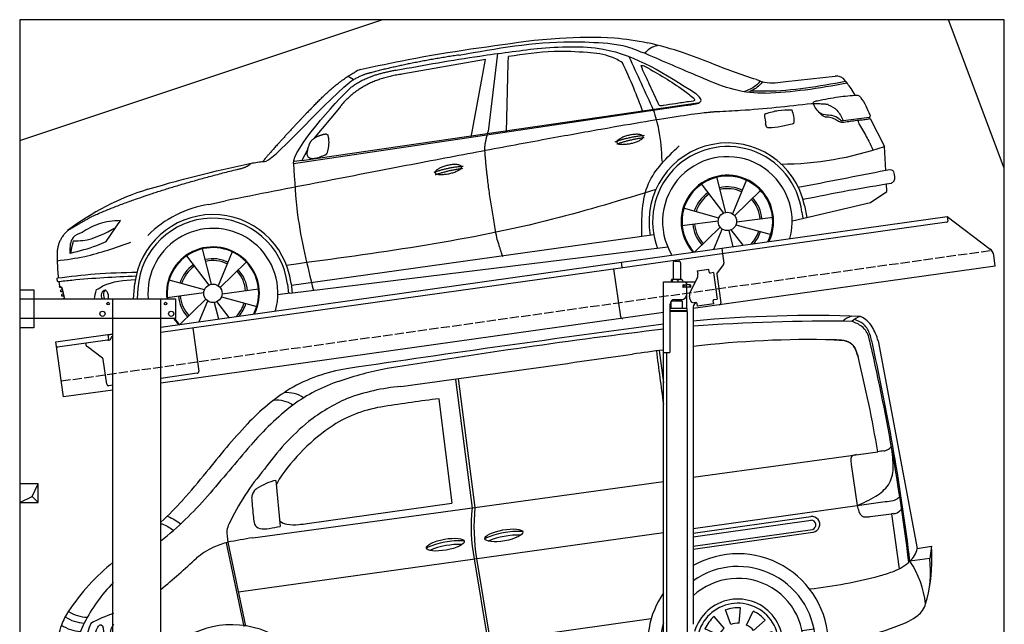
# Model space of a CAD drawing. Extents: x 199 to 6000, y -625 to 5400.
# Tile 3 of 3: x 199 to 5500, y 2144 to 5400. Entities that reach past the tile are written whole.
import ezdxf

# ---------------------------------------------------------------- set-up
doc = ezdxf.new("R2010")
doc.units = 0
doc.header["$LTSCALE"] = 10
doc.header["$MEASUREMENT"] = 0
doc.linetypes.add('GEN3', pattern=[6.25, 5, -1.25])
doc.layers.get('0').update_dxf_attribs({"linetype": 'CONTINUOUS'})
for name, color, linetype in [('3', 6, 'GEN3'), ('BREAKTHROUGH', 1, 'CONTINUOUS'), ('CAR', 1, 'CONTINUOUS'), ('SICHTBARE_KANTEN_DIN_', 7, 'CONTINUOUS')]:
    doc.layers.add(name, color=color, linetype=linetype)
doc.layers.add('AM_0', color=7, linetype='CONTINUOUS', lineweight=30)

# ---------------------------------------------------------------- blocks, each defined once
blk = doc.blocks.new('car_150_')
at = {"layer": 'CAR'}
for p, q in [((6993.7, 5277.2), (7129.2, 5288.8)), ((6796.4, 5203.8), (6750.1, 4783)), ((6731.9, 5170.4), (6283.3, 5089.2)), ((6657.9, 4752.4), (6731.9, 5170.4)), ((6848, 4782.8), (6853.7, 5152.6)), ((6853.7, 5152.6), (6855.4, 5188)), ((8349.8, 5065.2), (8614.8, 5095.9)), ((5993.7, 5075.5), (6021.3, 5060)), ((5703.5, 4603.8), (7806, 4931.3)), ((5748.6, 4619.9), (7887.1, 4949.3)), ((5948.1, 4905.6), (5809.7, 4736.5)), ((8659.8, 4857.1), (8801.1, 4877.5)), ((8805, 4869.2), (8883.2, 4720.4)), ((8891.2, 4589.9), (8883.2, 4720.4)), ((5780.5, 4681.2), (5748.6, 4619.9)), ((5748.6, 4619.9), (5707.7, 4614.5)), ((7897.5, 4510.1), (8019.3, 4353.9)), ((8033.2, 4358.3), (7982.9, 4548.5)), ((8143.1, 4534), (8068.7, 4350.5)), ((8898.1, 4478.2), (8895.6, 4518.3)), ((8079.5, 4340.6), (8219, 4479.2)), ((8810.7, 4417.6), (8898.1, 4478.2)), ((5249.2, 4379.1), (5338.8, 4399.4)), ((8391.6, 4316.2), (8810.7, 4417.6)), ((7994.7, 4327.2), (7804.9, 4378.7)), ((8442.3, 4361.7), (8446.4, 4329.7)), ((8455.6, 4397.8), (8469.1, 4334.6)), ((7795.4, 4285.5), (7991.5, 4312.9)), ((8286.5, 4333.3), (8090.4, 4305.9)), ((4697.5, 4174.8), (4774.2, 4288.5)), ((8002.4, 4278.2), (7867.9, 4144.6)), ((7969.2, 4159.6), (8013.2, 4268.3)), ((8048.7, 4260.5), (8071.6, 4173.8)), ((8127.2, 4182.1), (8062.7, 4264.8)), ((8087.2, 4291.6), (8277, 4240.1)), ((7646, 4233.7), (5761.2, 3956.2)), ((5267.2, 3949.5), (5216.9, 4139.6)), ((5689.3, 3904.2), (7721.3, 4169.7)), ((5131.5, 4101.3), (5253.2, 3945.1)), ((5377, 4125.1), (5302.6, 3941.6)), ((5313.4, 3931.7), (5452.9, 4070.3)), ((5734.4, 4063.7), (5670.2, 4054.4)), ((4463, 3925.5), (4449.3, 3931.7)), ((4478.1, 3864), (4463, 3925.5)), ((4848.5, 3866.9), (4853.3, 3950.1)), ((4871, 3924.2), (4867.7, 3867.1)), ((5228.7, 3918.3), (5038.9, 3969.8)), ((5520.5, 3924.4), (5324.3, 3897.1)), ((5676.1, 3953), (5682.6, 3903)), ((5695.3, 3956.7), (5702.3, 3904.6)), ((5761.2, 3956.2), (5696.7, 3946.7)), ((5029.4, 3876.7), (5225.5, 3904)), ((5236.4, 3869.4), (5098.3, 3732.1)), ((5321.2, 3882.8), (5511, 3831.3)), ((5689.3, 3904.2), (5624.9, 3894.7)), ((5693.6, 3903), (5693.4, 3904.4)), ((5201.8, 3747.5), (5247.2, 3859.5)), ((5282.7, 3851.6), (5306.1, 3763)), ((5362.6, 3771.4), (5296.6, 3856))]:
    blk.add_line(p, q, dxfattribs=at)
for centre in [(8041, 4309.4), (5274.9, 3900.5)]:
    blk.add_circle(centre, 49.6, dxfattribs=at)
for centre, radius, start, end in [((6122, 4949.8), 174.5, 111.2882, 121.9546), ((8042.2, 4309.4), 422.7, 12.065, 190.707), ((8307.4, 6330.9), 1710.3, 270.6601, 289.6726), ((8042.2, 4309.4), 403.4, 7.4461, 201.5292), ((8041, 4309.4), 348.9, 345.0424, 211.6777), ((8041, 4309.4), 249, 334.6275, 221.995), ((8041, 4309.4), 244.1, 333.8517, 222.7626), ((5356.2, 3104.6), 1422.1, 107.8766, 127.519), ((8041, 4309.4), 186.2, 124.7762, 163.2667), ((8041, 4309.4), 176.5, 124.6018, 163.1816), ((8041, 4309.4), 186.2, 64.7762, 103.2667), ((8041, 4309.4), 176.5, 64.6018, 103.1816), ((8041, 4309.4), 176.5, 4.6018, 43.1816), ((8041, 4309.4), 186.2, 4.7762, 43.2667), ((5347.7, 3787.7), 599.5, 99.4563, 135.2463), ((5274.9, 3900.5), 424.2, 7.6054, 174.1435), ((5274.9, 3900.5), 404.6, 7.4461, 176.652), ((8041, 4309.4), 186.2, 184.7762, 223.2667), ((8041, 4309.4), 176.5, 184.6018, 223.1816), ((5274.9, 3900.5), 350, 344.7595, 185.4081), ((8041, 4309.4), 176.5, 316.6896, 343.1816), ((8041, 4309.4), 186.2, 320.3371, 343.2667), ((5274.9, 3900.5), 250, 334.2204, 187.3999), ((5274.9, 3900.5), 246.4, 333.6424, 187.5031), ((5274.9, 3900.5), 186.2, 64.7762, 103.2667), ((5274.9, 3900.5), 186.2, 124.7762, 163.2667), ((5274.9, 3900.5), 176.5, 124.6018, 163.1816), ((5274.9, 3900.5), 176.5, 64.6018, 103.1816), ((5274.9, 3900.5), 186.2, 4.7762, 43.2667), ((5274.9, 3900.5), 176.5, 4.6018, 43.1816), ((5274.9, 3900.5), 186.2, 184.7762, 223.2667), ((5274.9, 3900.5), 176.5, 184.6018, 223.1816), ((5274.9, 3900.5), 176.5, 315.6124, 343.1816), ((5274.9, 3900.5), 186.2, 319.3932, 343.2667), ((5274.9, 3900.5), 250, 213.2019, 222.6786), ((5274.9, 3900.5), 246.4, 213.7482, 223.2566), ((5274.9, 3900.5), 350, 217.4387, 217.626)]:
    blk.add_arc(centre, radius, start, end, dxfattribs=at)
for centre, major_axis, ratio, start_param, end_param in [((4699.7, 3882.5), (4.4, -29.4), 0.870747, 3.078863, 5.190641), ((4699.8, 3882.5), (-4.4, 29.6), 0.439627, 4.05108, 8.39242), ((4699.7, 3882.6), (4.4, -29.5), 0.784824, 3.019947, 3.143719)]:
    blk.add_ellipse(centre, major_axis=major_axis, ratio=ratio, start_param=start_param, end_param=end_param, dxfattribs=at)
for points in [[(7129.2, 5288.8), (7425.2, 5293.1), (7603.8, 5268.4)], [(6058.7, 5112.4), (6315.6, 5167.8), (6993.6, 5277.2)], [(6590.3, 5194.3), (7191.5, 5270.3), (7389.2, 5264.7)], [(7010.2, 5233), (7365.4, 5231.9), (7863.2, 4999)], [(7389.2, 5264.7), (7483, 5249), (7578.6, 5215.1)], [(7590.1, 5210.4), (7618.6, 5239.2), (7657.5, 5254.4)], [(6252.1, 5110.1), (6701.9, 5189.7), (7011, 5233.1)], [(7280.4, 5213.4), (7100.8, 5216.9), (6855.4, 5188)], [(7469.5, 5159.8), (7410.3, 5189.8), (7280.4, 5213.4)], [(8238.8, 5002.4), (8200.2, 5001.6), (7866.3, 5094.6), (7578.6, 5215.1)], [(7582.2, 4896.4), (7531.4, 5023.6), (7469.5, 5159.8)], [(7639.4, 4905.3), (7505.7, 5192.1)], [(7575.1, 5131.1), (7571.2, 5144.8), (7592.5, 5140)], [(7592.5, 5140), (7799.5, 5014.1), (7855.1, 4971.8)], [(8659.2, 5083.2), (8642.4, 5093.4), (8614.8, 5095.9)], [(8213.4, 5067), (8186.6, 5040.1), (8125.8, 5007.6)], [(8224.6, 5063.8), (8208.7, 5044.9), (8182.8, 5023.9), (8149.7, 5006.6)], [(8163.6, 5014.3), (8243.5, 5013.7), (8670.3, 5069.3)], [(8191, 5074.7), (8235.7, 5060.8), (8349.8, 5065.2)], [(8240.9, 5001), (8453.9, 5021.9), (8677.8, 5060.7)], [(8723.8, 4994.4), (8701.4, 5030.2), (8659.2, 5083.2)], [(7806, 4931.3), (7894.4, 4962.2), (7863.2, 4999)], [(8521.1, 4963.5), (8634.4, 4984.8), (8734.9, 4995.3)], [(8734.9, 4995.3), (8736.6, 4995.1), (8751.6, 4983.9), (8803.6, 4888.9)], [(7690.7, 4930.9), (7670.7, 4931.6), (7668, 4935.3)], [(7827.4, 4952.7), (7757.4, 4941.2), (7690.7, 4930.9)], [(7855.1, 4971.8), (7859.5, 4964.9), (7827.4, 4952.7)], [(8489.1, 4946.9), (8107.9, 4906.7), (7979.4, 4899)], [(8499.4, 4953.2), (8500.3, 4955.9), (8504.4, 4958.4)], [(8514.3, 4920.1), (8499.6, 4950.3), (8499.4, 4953.2)], [(8504.4, 4958.4), (8514.7, 4962.1), (8521.1, 4963.5)], [(8578.5, 4942.4), (8626.1, 4912.6), (8659.8, 4857.1)], [(7687.8, 4631.1), (7668.8, 4800.4), (7639.4, 4905.3)], [(8245.8, 4892.2), (8238.1, 4888.3), (8237.1, 4876.1)], [(8237.1, 4876.1), (8242.7, 4837)], [(8244.9, 4892.1), (8310.4, 4909.4), (8382.6, 4912.4)], [(8382.6, 4912.4), (8393, 4879.1), (8393.3, 4838.9)], [(8581.1, 4874.9), (8560.8, 4876.6), (8529.9, 4900.7)], [(8803.6, 4888.9), (8805.2, 4882.6), (8801.1, 4877.5)], [(8805, 4869.2), (8801.1, 4877.5)], [(8260.3, 4814.7), (8250.8, 4817.5), (8242.7, 4837)], [(8393.3, 4838.9), (8327.1, 4822.4), (8259.4, 4814.5)], [(8629.7, 4855.7), (8609.4, 4867.3), (8581.1, 4874.9)], [(8664.2, 4847.7), (8651.9, 4847.2), (8629.7, 4855.7)], [(8759.3, 4861.5), (8741.4, 4855.9), (8747.8, 4835.1)], [(8747.8, 4835.1), (8790.3, 4763.6), (8820.8, 4701.6)], [(8757.3, 4861.2), (8786.1, 4865.5), (8805, 4869.2)], [(7581.1, 4224.1), (7615.2, 4510.4), (7777.7, 4714.5)], [(5483, 4604.3), (5518.2, 4610.1), (5547.5, 4613)], [(5703.5, 4603.8), (5727.7, 4327.2), (5815.9, 3920.7)], [(8891.2, 4589.9), (8420.6, 4494.5)], [(8935.7, 4582.7), (8931.6, 4588.3), (8891.2, 4589.9)], [(8922.6, 4523), (8936.6, 4535.2), (8935.7, 4582.7)], [(8446.2, 4431.7), (8693.5, 4482.1), (8922.6, 4523)], [(7654.8, 4478.5), (7099.9, 4313.4), (5734.4, 4063.7)], [(4521.8, 4177.7), (4571.6, 4179.9), (4749.3, 4251.6)], [(4774.2, 4288.5), (4659.3, 4269.8), (4567.9, 4222.9)], [(4567.9, 4222.9), (4519.6, 4194.8), (4502.9, 4113.4)], [(4435.2, 4069.4), (4583.3, 4094.2), (4831, 4173.4)], [(4506.8, 4110.9), (4647.6, 4153.7), (4697.5, 4174.8)], [(4502.9, 4113.4), (4503.1, 4110.8), (4506.8, 4110.9)], [(4439.9, 3955.5), (4435.9, 3967.1), (4437.7, 3977.1)], [(4437.7, 3977.1), (4639.7, 4000.1), (4865.6, 4011.8)], [(4860.2, 3989.6), (4515.7, 3964.4), (4439.9, 3955.5)], [(4452, 3925), (4450.8, 3925.8), (4449.5, 3930), (4449.3, 3931.7)], [(4455.1, 3908.2), (4458.1, 3913), (4464.2, 3915.7), (4462.2, 3923.2), (4452, 3925)], [(4648.5, 3915.5), (4682.8, 3935.6), (4856.8, 3972.2)], [(4457.8, 3901.6), (4456.6, 3902.4), (4455.3, 3906.6), (4455.1, 3908.2)], [(4461, 3884.9), (4463.9, 3889.5), (4470, 3892.3), (4467.9, 3899.7), (4457.8, 3901.6)], [(4463.7, 3878.2), (4462.5, 3879), (4461.2, 3883.2), (4461, 3884.9)]]:
    blk.add_spline(points, degree=3, dxfattribs=at)
for points, degree, knots in [([(8191, 5074.7), (8107.9, 5098.3), (7930.3, 5167), (7746.4, 5237.4), (7603.8, 5268.4)], 3, [5.571538, 5.571538, 5.571538, 5.571538, 32.165526, 64.936902, 64.936902, 64.936902, 64.936902]), ([(7668, 4935.3), (7650.2, 4969.8), (7620.8, 5036.6), (7588.5, 5099.8), (7575.1, 5131.1)], 3, [2.591518, 2.591518, 2.591518, 2.591518, 14.396583, 24.038621, 24.038621, 24.038621, 24.038621]), ([(8645.2, 4860.1), (8634.4, 4868.9), (8603, 4892.4), (8542.9, 4879.7), (8521, 4910.7), (8514.3, 4920.1)], 3, [0.658544, 0.658544, 0.658544, 0.658544, 4.748765, 12.290755, 15.589596, 15.589596, 15.589596, 15.589596]), ([(8645.2, 4860.1), (8647, 4858.9), (8651.5, 4856.3), (8656.7, 4856.7), (8659.8, 4857.1)], 3, [0.11133, 0.11133, 0.11133, 0.11133, 0.733961, 1.64284, 1.64284, 1.64284, 1.64284]), ([(8752.5, 4860.5), (8727.9, 4857.2), (8698.8, 4853.2), (8669.8, 4848.6), (8664.2, 4847.7)], 3, [0, 0, 0, 0, 7.10149, 8.807008, 8.807008, 8.807008, 8.807008]), ([(7442.5, 4729.7), (7440.4, 4737.7), (7458.8, 4757), (7537.7, 4789), (7634.5, 4769.9), (7553.7, 4725.9), (7469.8, 4714.2), (7444.6, 4721.7), (7442.5, 4729.7)], 5, [0, 0, 0, 0, 0, 0, 0.300106, 0.500106, 0.700106, 1, 1, 1, 1, 1, 1]), ([(6465.7, 4559.3), (6463.6, 4567.3), (6482, 4586.6), (6560.8, 4618.6), (6657.6, 4599.5), (6576.9, 4555.6), (6492.9, 4543.8), (6467.7, 4551.3), (6465.7, 4559.3)], 5, [0, 0, 0, 0, 0, 0, 0.300106, 0.500106, 0.700106, 1, 1, 1, 1, 1, 1]), ([(4434.3, 4093), (4435.5, 4060.6), (4436.9, 4022.1), (4441.6, 3983.8), (4442.4, 3977.7)], 3, [0, 0, 0, 0, 97.108013, 115.616313, 115.616313, 115.616313, 115.616313]), ([(4467.9, 3864), (4468.3, 3864.8), (4470.3, 3867.4), (4478.3, 3867.4), (4474, 3879.3), (4467.4, 3878.6), (4463.7, 3878.2)], 3, [2.682731, 2.682731, 2.682731, 2.682731, 5.656821, 12.3267, 20.012637, 30.346325, 30.346325, 30.346325, 30.346325])]:
    blk.add_open_spline(points, degree=degree, knots=knots, dxfattribs=at)
for points, degree in [([(6590.3, 5194.3), (6342.2, 5155.3), (6121.6, 5097.1)], 2), ([(5803.2, 4907.4), (5922.7, 5036.5), (6029.7, 5097.9)], 2), ([(6284.4, 5088.8), (6061.8, 5056.7), (5948.1, 4905.6)], 2), ([(6123.2, 5096.2), (6065.8, 5086.5), (6002.6, 5043)], 2), ([(6013, 5017.6), (6096.2, 5083.6), (6251.3, 5110.3)], 2), ([(5547.5, 4613), (5577.3, 4598.4), (5843.2, 4907.6), (6002.6, 5043)], 3), ([(5703.8, 4603.3), (5695, 4674.1), (5922.8, 4934.4), (6013, 5017.6)], 3), ([(8578.5, 4942.4), (8576.8, 4945.2), (8489.1, 4946.9)], 2), ([(7979.4, 4899), (7725, 4888.3), (5338.8, 4399.4)], 2), ([(5803.2, 4907.4), (5732.5, 4835), (5644.3, 4736.7), (5532.9, 4612.6), (5539.4, 4612.3)], 4), ([(6732.8, 4687.3), (6731.1, 4718.4), (6750.1, 4783)], 2), ([(5785.9, 4700), (5794.1, 4735.6), (5837.6, 4753)], 2), ([(5837.6, 4753), (5865, 4763.1), (5877.9, 4763.9)], 2), ([(5877.9, 4763.9), (5884.9, 4758.8), (5887.3, 4759.1)], 2), ([(5883.9, 4659.5), (5901.1, 4713.7), (5887.3, 4759.1)], 2), ([(7432.9, 4733.6), (7502, 4760.2), (7591.2, 4770)], 2), ([(7441.9, 4722), (7513, 4747.3), (7590.2, 4757.9)], 2), ([(5871.8, 4649.8), (5747.2, 4591.7), (5785.9, 4700)], 2), ([(6803, 4201), (6743.7, 4508.9), (6732.8, 4687.3)], 2), ([(5871.8, 4649.8), (5877.4, 4652.5), (5883.9, 4659.5)], 2), ([(4622.5, 4310.5), (4903.3, 4440.5), (5399.6, 4569.1)], 2), ([(4919.6, 4458.1), (5131.9, 4523.6), (5319.2, 4569), (5483, 4604.3)], 3), ([(5399.6, 4569.1), (5453.7, 4579.5), (5474.4, 4601.9)], 2), ([(6460.2, 4561.7), (6532.3, 4589.4), (6615.8, 4595.9)], 2), ([(6467.2, 4548.7), (6538.3, 4574), (6615.5, 4584.7)], 2), ([(4622.5, 4310.5), (4492.9, 4233.7)], 1), ([(4492.9, 4233.7), (4430.6, 4178.8), (4434.3, 4093)], 2), ([(6803, 4201), (6822.6, 4138.3), (6831.4, 4112.8)], 2), ([(4521.8, 4177.7), (4507.9, 4132), (4508.6, 4113.8)], 2), ([(4508.6, 4113.8), (4511.9, 4114.1), (4510.2, 4111.7)], 2), ([(4445.5, 3956.2), (4446.7, 3948), (4448, 3939.9), (4449.3, 3931.7)], 3), ([(4637.5, 3865.3), (4639.1, 3881.6), (4643.8, 3898.6), (4648.5, 3915.5)], 3)]:
    blk.add_open_spline(points, degree=degree, dxfattribs=at)
blk = doc.blocks.new('Van210_OG')
at = {"layer": 'CAR'}
for p, q in [((42284.5, 5794.3), (42494.5, 4676.3)), ((41105.3, 5742.6), (41128.4, 5569.5)), ((40008.3, 5587.4), (40098.9, 4893.4)), ((40022.9, 5591.3), (40113.5, 4897.3)), ((39920.2, 5483.5), (39989.6, 4921.7)), ((41288.4, 5060.3), (42281.9, 5198.1)), ((42139.7, 5129.2), (42171, 4908.2)), ((39042.7, 5042.4), (39065.7, 4795.8)), ((40113.5, 4897.3), (41128.4, 5038.1)), ((42171, 4908.2), (42322, 4929.2)), ((38917.5, 4734.3), (40113.5, 4897.3)), ((39210.5, 4810.6), (39989.6, 4921.7)), ((41288.4, 4785.1), (42171, 4908.2)), ((41288.4, 4759.5), (41921.1, 4848.4)), ((41288.4, 4739.9), (41922.9, 4829.1)), ((42241.7, 4848.2), (42355.2, 4863.1)), ((42365.8, 4864.3), (42355.4, 4863.1)), ((42355.4, 4863.1), (42397.6, 4567.6)), ((41288.4, 4689.3), (41931.3, 4779.7)), ((38840.5, 4443.7), (41128.4, 4762.8)), ((41288.4, 4673.7), (41932.9, 4764.2)), ((38774.1, 4708.1), (38869.1, 4257.1)), ((38783.7, 4710.7), (38878.9, 4258.7)), ((42494.5, 4676.3), (42570.9, 4689.3)), ((42570.9, 4689.3), (42562, 4622)), ((40110.3, 4620.6), (40183.7, 4176)), ((40122.1, 4622.8), (40195.5, 4177.6)), ((42562, 4622), (42455.4, 4607.7)), ((41536.7, 4274.2), (41542.5, 4357.2)), ((39216.5, 4040.4), (41062, 4299)), ((41455.3, 4246.9), (41400.7, 4309.7)), ((41490.5, 4267.7), (41462.1, 4345.9)), ((41576.3, 4264), (41611.5, 4339.4)), ((41427.2, 4209.7), (41351.8, 4244.8)), ((41613.6, 4235.9), (41676.4, 4290.4)), ((41875.2, 4235.7), (41937.8, 4244.5)), ((41634.4, 4200.6), (41712.5, 4229.1)), ((41111.5, 4143.2), (41128.4, 4145.6)), ((41416.9, 4170.1), (41334, 4175.9)), ((41640.9, 4154.4), (41723.8, 4148.6)), ((39279.5, 3886.1), (41043.7, 4134)), ((41423.4, 4123.9), (41345.3, 4095.4)), ((41444.2, 4088.6), (41381.4, 4034)), ((41630.6, 4114.8), (41706, 4079.6)), ((39222.3, 3786.6), (41126.7, 4054.3)), ((41481.5, 4060.5), (41458.3, 4010.9)), ((41521.1, 4050.3), (41518.9, 4019.4)), ((41567.3, 4056.8), (41577.9, 4027.7)), ((41602.5, 4077.5), (41638.5, 4036.2)), ((38813, 3892.2), (38818.8, 3975.2)), ((38731.5, 3864.9), (38676.9, 3927.7)), ((38766.7, 3885.7), (38738.3, 3963.9)), ((38852.6, 3881.9), (38887.7, 3957.3)), ((37883.3, 3904.3), (37899.6, 3850.4)), ((38889.8, 3853.8), (38952.6, 3908.4)), ((39148.5, 3867.3), (39210.4, 3876)), ((38703.4, 3827.6), (38628, 3862.8)), ((38910.6, 3818.6), (38988.8, 3847.1)), ((38693.2, 3788), (38610.2, 3793.8)), ((38917.1, 3772.4), (39000.1, 3766.6)), ((38423.7, 3739.5), (38454.2, 3743.8)), ((38699.7, 3741.8), (38621.5, 3713.4)), ((38906.8, 3732.8), (38982.2, 3697.6)), ((38720.4, 3706.6), (38657.6, 3652)), ((38757.7, 3678.5), (38734.2, 3628)), ((38797.3, 3668.3), (38795.1, 3636.6)), ((38843.5, 3674.7), (38854.4, 3644.9)), ((38878.8, 3695.5), (38915.3, 3653.5))]:
    blk.add_line(p, q, dxfattribs=at)
for centre in [(41528.9, 4162.2), (38805.1, 3780.2)]:
    blk.add_circle(centre, 49.9, dxfattribs=at)
for centre, radius, start, end in [((54895.3, -98307.8), 105097.5, 97.52689, 98.466131), ((41924, -772.4), 6703.6, 87.72813, 95.44056), ((42006.3, -3472.9), 9373.6, 89.16533, 94.39229), ((42171.1, 5817.9), 113.4, 105.4869, 132.8758), ((42220.2, 5816.4), 113.7, 105.5227, 132.84), ((42055.8, 5663.3), 252, 55.8913, 69.7914), ((42069.2, 5697.9), 230.5, 54.6286, 67.2938), ((42124.7, 5790.3), 150.4, 32.4651, 64.3656), ((42134.7, 5801.9), 108.1, 19.7524, 51.0364), ((45662.5, -31179.6), 37313.9, 96.97939, 99.28709), ((42122.9, 5782.5), 116.1, 15.8283, 50.3201), ((41841.4, 5694.6), 420.4, 10.5281, 20.0004), ((41957.4, 5699.3), 340.6, 16.1943, 30.2797), ((41918.4, 508.8), 5292.9, 88.6039, 96.8361), ((42042.8, 5410.5), 389.7, 81.7249, 89.3292), ((42083.4, 5692.2), 105.1, 63.9725, 81.5422), ((42100.3, 5730.2), 63.5, 27.4601, 62.8127), ((31215.2, 3239.4), 11316.2, 6.91926, 13.15398), ((41991.2, -1308.7), 7106.7, 96.97354, 98.32498), ((73749.2, 9946.3), 32928.7, 187.33791, 187.84104), ((41930.7, 5643.8), 253.9, 15.0828, 27.1264), ((30262.4, 3103.9), 12285.4, 7.03105, 12.54044), ((1028, 288131.4), 285217.8, 277.795603, 278.048607), ((35604.2, 4080.8), 6770.6, 9.4987, 13.92232), ((39561.4, 4770.5), 885, 99.0442, 120.0996), ((39970.3, 3869.5), 1806.1, 100.5036, 109.0474), ((39656.7, 4739.4), 881.6, 108.0347, 126.3669), ((39724.7, 4568.5), 1142.3, 122.104, 137.0807), ((39103.6, 5362.1), 153.8, 55.0958, 96.4772), ((39818.9, 4417.8), 1136.5, 95.2544, 110.2682), ((39047.6, 5317.7), 157.4, 56.7316, 95.8432), ((39857.3, 4523.1), 1053.5, 114.2129, 127.3852), ((41309.3, -5311.5), 10884, 97.33241, 98.89768), ((40118.9, 4188.4), 1600, 127.9963, 139.2626), ((39724.3, 4749.8), 698.7, 98.1144, 122.4174), ((40091.8, 4317.2), 1360.9, 129.9668, 144.685), ((41774.4, 2666.3), 3938.6, 137.0939, 142.0721), ((39932.1, 4467), 1049.1, 123.722, 146.2062), ((112437.2, -57317.3), 96536.1, 139.613796, 139.826749), ((42447.7, 4040.4), 1169.5, 96.5425, 98.15), ((42306.2, 5266), 64.2, 277.3619, 294.8005), ((42296.9, 5275.6), 77, 298.1297, 319.854), ((41705.6, 5118), 659, 359.1653, 9.4271), ((42157.4, 5157.6), 20.8, 128.8111, 181.4048), ((42272.9, 5158), 136.3, 180.3702, 192.1925), ((42174.9, 5126.1), 56.7, 96.5697, 122.5765), ((39987.5, 4240.6), 1325.7, 139.3712, 154.6641), ((42200.5, 5106.9), 164.1, 328.0573, 0.5089), ((35852.4, 7337.5), 3604.1, 318.2569, 321.3726), ((39114.2, 4734.7), 317.2, 103.0313, 123.3806), ((39577.4, 4761.5), 592.4, 150.793, 154.0404), ((38969.9, 4948.4), 58.1, 141.483, 164.9741), ((38991.3, 4931.2), 85.6, 127.0961, 141.4563), ((42158.2, 5151.9), 224.3, 300.2464, 324.0208), ((37201.8, 6242.3), 1953.6, 308.7156, 318.9026), ((37327.3, 6026.2), 1630.5, 312.2531, 318.1174), ((38978.9, 4947.2), 67.2, 165.9859, 183.4562), ((72086.6, 7871.4), 33303.7, 185.04416, 185.21713), ((41942.6, 5491.6), 626.5, 291.3815, 301.6324), ((42241.4, 5590.1), 665.8, 276.9475, 280.6226), ((42351.3, 4998.6), 64.2, 281.6697, 310.1682), ((42343.3, 5014.4), 81.5, 307.2611, 314.5293), ((40972.2, 4794.7), 879.3, 173.4308, 191.423), ((41166.1, 4792.6), 1057.7, 174.3164, 189.2584), ((42431.9, 4967.1), 267.4, 192.7379, 199.8278), ((42241.1, 4898), 64.5, 199.5125, 218.8921), ((42349, 4941.2), 80.9, 297.3521, 319.5635), ((39063.1, 4849.4), 142.4, 182.5791, 197.1036), ((39116.7, 4891.7), 85.4, 230.98, 259.9904), ((41928.1, 4806.4), 42.3, 278.2272, 98.7697), ((41923.4, 4803.6), 25.6, 289.2044, 91.7062), ((42213.2, 4876), 29.1, 219.6564, 255.3808), ((42218.3, 4898.1), 51.7, 256.1662, 270.8539), ((42213.4, 5061.3), 215, 271.495, 277.5386), ((42359, 4935.1), 71.2, 275.4721, 292.4864), ((39096.5, 4766), 317.6, 178.5348, 190.0198), ((38894.1, 4757.5), 116.3, 154.2974, 171.7738), ((38962.3, 4822.8), 38.4, 203.2874, 260.0838), ((38981.6, 4929.9), 147.3, 259.8669, 279.8071), ((38884.9, 5597.8), 822.1, 278.5217, 282.7064), ((39140.2, 5025.7), 221.4, 259.995, 276.7337), ((39069.2, 5903.4), 1101.8, 275.0487, 277.3704), ((39971.2, -1644.2), 6464.9, 99.38059, 100.58421), ((40034.8, 4272.9), 445.8, 87.4963, 114.1135), ((40348.9, 4324.7), 443.9, 87.4384, 114.1713), ((40346.2, 4333.1), 415.8, 88.0948, 112.8117), ((38881.9, 4309.9), 412.6, 115.1235, 130.3732), ((38928.2, 4181.7), 548.4, 105.2723, 113.7475), ((40031.7, 4282.9), 416, 88.1007, 112.8057), ((42360.5, 4707.2), 137.5, 313.661, 347.0181), ((41715.7, 4617.2), 858.2, 347.854, 4.8153), ((34902.9, 8650.8), 5476.3, 310.0086, 312.6659), ((41529.5, 4161.9), 486.5, 0.2941, 119.7142), ((41988.3, 4551.7), 578, 342.5163, 6.9853), ((38897.5, 3697.7), 1163.6, 128.884, 146.5727), ((41529.5, 4162.7), 417.1, 358.9802, 125.3082), ((42276.4, 4804.4), 265.9, 290.5049, 312.3012), ((42028.2, 4320.8), 514.6, 6.3804, 33.8815), ((41528.9, 4162.2), 353.8, 344.6817, 132.8211), ((41644.4, 6937.5), 2493.5, 276.2404, 285.1715), ((42114.5, 5194), 687.8, 285.3836, 291.768), ((38788.5, 3879.9), 872.7, 135.3718, 153.0529), ((41529.5, 4161.9), 486.5, 145.5453, 193.949), ((41528.9, 4162.2), 242.3, 332.6867, 163.8187), ((41528.9, 4162.2), 219.8, 328.4192, 171.6769), ((41528.9, 4162.2), 195.4, 86, 110), ((42425.3, 4410.2), 118.7, 307.6073, 344.2637), ((38176.3, 4162.2), 305.9, 144.7529, 160.5564), ((38017.9, 4469.9), 194.7, 235.6454, 267.8432), ((38033, 4503.7), 197.4, 237.1587, 268.3368), ((38486.2, 3443.5), 939.5, 109.81, 117.9283), ((41528.9, 4162.2), 195.4, 131, 155), ((41528.9, 4162.2), 195.4, 41, 65), ((42268.4, 4625.3), 384.9, 289.0611, 306.7485), ((38299.4, 4118), 436.8, 160.4695, 175.1527), ((38007, 4447.8), 219.1, 237.0473, 265.5764), ((38401.4, 4075), 439.2, 152.8628, 166.9315), ((38415, 4107.9), 404.3, 155.822, 182.9446), ((38804.5, 3779.2), 487, 1.9912, 141.4539), ((41529.5, 4162.7), 417.1, 164.0643, 195.0668), ((41528.9, 4162.2), 112.2, 131, 155), ((41528.9, 4162.2), 112.2, 86, 110), ((41528.9, 4162.2), 112.2, 41, 65), ((41889.7, 5543.1), 1377.3, 282.8896, 291.4843), ((37987.7, 4381.5), 207.6, 236.1718, 266.1019), ((38805, 3780.3), 417.3, 0.8648, 156.0093), ((41528.9, 4162.2), 112.2, 356, 20), ((41528.9, 4162.2), 195.4, 356, 20), ((41728.2, 6081.5), 1938.5, 276.4677, 283.9932), ((38554.6, 4110), 691.9, 176.275, 189.7005), ((37973.7, 4309.6), 189.5, 234.7282, 268.1002), ((38542.8, 4080.1), 577, 170.5984, 178.9988), ((38073.1, 4599.7), 461.1, 262.411, 281.9101), ((40568.2, -5803.7), 10185.7, 101.60552, 102.15412), ((40619.6, 4263.5), 444.7, 191.3541, 212.902), ((40670.8, 4286.4), 487.6, 192.8889, 212.5743), ((41528.9, 4162.2), 195.4, 176, 200), ((41528.9, 4162.2), 112.2, 176, 200), ((37972.8, 4266.7), 176.6, 231.6029, 267.7557), ((38032.4, 4792.8), 705.7, 264.5908, 281.1102), ((38805.1, 3780.2), 353.8, 344.5466, 168.5515), ((41528.9, 4162.2), 242.3, 196.2936, 223.3133), ((41528.9, 4162.2), 219.8, 188.3231, 227.5808), ((41528.9, 4162.2), 112.2, 221, 245), ((41528.9, 4162.2), 112.2, 311, 335), ((41528.9, 4162.2), 195.4, 221, 233.781), ((41528.9, 4162.2), 112.2, 266, 290), ((41528.9, 4162.2), 195.4, 322.219, 335), ((37918.5, 3954), 60.5, 139.3674, 181.0159), ((37980.1, 4063.2), 128.2, 213.0349, 241.5078), ((38805.1, 3780.2), 242.3, 332.4644, 223.5356), ((38805.1, 3780.2), 219.8, 328.1597, 227.8403), ((38805.1, 3780.2), 195.4, 86, 110), ((37918.6, 3953.5), 60.5, 180.1015, 220.344), ((38011.3, 4135.9), 207.1, 243.5681, 271.7623), ((38013.8, 4719.9), 790.9, 270.2806, 280.2589), ((38805.1, 3780.2), 195.4, 131, 155), ((38805.1, 3780.2), 195.4, 41, 65), ((37952.7, 3990.2), 110.4, 223.4131, 231.0595), ((37972, 3967.7), 109.1, 215.5474, 243.8323), ((38008.3, 4059.5), 207.6, 246.0301, 271.8642), ((38805.1, 3780.2), 112.2, 86, 110), ((38805.1, 3780.2), 112.2, 41, 65), ((37995.8, 4733.4), 881.6, 271.272, 280.3827), ((38805.1, 3780.2), 112.2, 131, 155), ((38805.1, 3780.2), 112.2, 356, 20), ((38805.1, 3780.2), 195.4, 356, 20), ((38805.1, 3780.2), 195.4, 176, 200), ((38805.1, 3780.2), 112.2, 176, 200), ((38599.5, 4109.5), 752.7, 208.9271, 216.7559), ((38805.1, 3780.2), 353.8, 185.6397, 211.4534), ((38805.1, 3780.2), 112.2, 311, 335), ((38118.4, 3846.4), 223.5, 236.9194, 281.6829), ((38805.1, 3780.2), 112.2, 221, 245), ((38805.1, 3780.2), 112.2, 266, 290), ((38805.1, 3780.2), 195.4, 321.8961, 335), ((38805.1, 3780.2), 195.4, 221, 234.1039)]:
    blk.add_arc(centre, radius, start, end, dxfattribs=at)
for centre, major_axis, ratio in [((40269, 4747.3), (-101.9, -18.3), 0.28676), ((39954.4, 4697.4), (-101.9, -18.3), 0.28676), ((38091.3, 4214.3), (-10.1, -51.3), 0.404586)]:
    blk.add_ellipse(centre, major_axis=major_axis, ratio=ratio, dxfattribs=at)
blk.add_ellipse((38172.2, 4225.5), major_axis=(-10.1, -51.3), ratio=0.404586, start_param=3.78106, end_param=6.562023, dxfattribs=at)
for points in [[(42047.4, 5800.2), (42142.4, 5777.8), (42175.9, 5709.8)], [(38455.5, 4851.5), (38463.1, 4848.5), (38531, 4810.2)]]:
    blk.add_spline(points, degree=3, dxfattribs=at)
blk.add_open_spline([(39060.3, 5050.5), (39054.9, 5040.7), (39049.6, 5031), (39044.7, 5020.8)], degree=3, dxfattribs=at)
blk.add_open_spline([(38423.7, 4811.1), (38425.6, 4810.6), (38449.6, 4803.8), (38470.3, 4789.1), (38489.4, 4775.7)], degree=3, knots=[9.752341, 9.752341, 9.752341, 9.752341, 15.82288, 84.610208, 84.610208, 84.610208, 84.610208], dxfattribs=at)

msp = doc.modelspace()

# ---------------------------------------------------------------- linework, layer by layer
for p, q in [((199.5, 4750), (2149.5, 5400)), ((5499.5, 4600), (5199.5, 5400)), ((3978.5, 4169.4), (5191.6, 4339.9)), ((5190.8, 4309.5), (3979.7, 4139.3)), ((5191.6, 4339.9), (5195.1, 4315.1)), ((5191.6, 4339.9), (5423.5, 4165.1)), ((3438.7, 4094.5), (3978.4, 4170.4)), ((3979.7, 4139.3), (3446, 4064.3)), ((3978.4, 4170.4), (3982.7, 4139.7)), ((3982.7, 4139.7), (3989.8, 4089.3)), ((960, 3745.2), (3438.8, 4093.6)), ((3442.6, 4066.8), (3438.7, 4094.5)), ((3716.7, 4090.6), (3716.7, 4000.6)), ((3726.7, 4100.6), (3746.7, 4100.6)), ((3756.7, 4090.6), (3756.7, 4000.6)), ((3987.9, 4081.9), (3954.5, 4037.7)), ((5451.2, 4073.4), (5443, 4132.1)), ((3446, 4064.3), (960, 3714.9)), ((3434.6, 3800.1), (3398.4, 4057.6)), ((5451.2, 4073.4), (3824.7, 3844.8)), ((3846.7, 4047.9), (3909, 4056.6)), ((3846.7, 4047.9), (3848.9, 4032)), ((3849.5, 4027.8), (3848.9, 4032)), ((3911.3, 4040.8), (3909, 4056.6)), ((3911.3, 4040.8), (3911.4, 4039.8)), ((3917.1, 4035.6), (3918, 4035.7)), ((3933.9, 4037.9), (3918, 4035.7)), ((3933.9, 4037.9), (3953.9, 3895.3)), ((3952.6, 4030.3), (3974.3, 3876)), ((3664.7, 3987.6), (3836.1, 3987.6)), ((3664.7, 3607.6), (3664.7, 3987.6)), ((3706.8, 3998.2), (3706.8, 3987.6)), ((3727.5, 4000.6), (3709.5, 4000.6)), ((3712.5, 3998.2), (3712.5, 3987.6)), ((3754.5, 4000.6), (3727.5, 4000.6)), ((3742.5, 3998.2), (3742.5, 3987.6)), ((3764.2, 4000.6), (3754.5, 4000.6)), ((3766.6, 3998.2), (3766.6, 3987.6)), ((3788.7, 3977.6), (3788.7, 3974.6)), ((3789.7, 3972.1), (3789.7, 3987.6)), ((3808.5, 3933.5), (3846, 4007.1)), ((200, 3946.2), (275, 3946.2)), ((275, 3946.2), (275, 3741.2)), ((275, 3946.2), (275, 3741.2)), ((3773.4, 3971.6), (3769.7, 3971.6)), ((3807.7, 3959.6), (3769.8, 3959.6)), ((3770.7, 3961.8), (3770.7, 3969)), ((3773.4, 3971.6), (3785.7, 3971.6)), ((3785.7, 3959.1), (3773.4, 3959.1)), ((3773.7, 3971.6), (3773.7, 3959.6)), ((3787.7, 3971.6), (3785.7, 3971.6)), ((3787.7, 3971.6), (3788.7, 3971.6)), ((3789.4, 3971.6), (3788.7, 3971.6)), ((3788.7, 3959.6), (3788.7, 3971.6)), ((3788.7, 3956.1), (3788.7, 3917.6)), ((3807, 3971.6), (3789.4, 3971.6)), ((3808.7, 3972.1), (3789.7, 3972.1)), ((3789.7, 3844.7), (3789.7, 3959.1)), ((3808.7, 3959.1), (3789.7, 3959.1)), ((3807, 3971.6), (3807.7, 3971.6)), ((3807.7, 3959.6), (3807.7, 3971.6)), ((3809.7, 3971.1), (3809.7, 3960.1)), ((200, 3896.2), (275, 3896.2)), ((200, 3896.2), (1040, 3896.2)), ((700, 1876.2), (700, 3896.2)), ((960, -443.8), (960, 3896.2)), ((1040, 3791.2), (1040, 3896.2)), ((3766.7, 3884.6), (3706.7, 3883.9)), ((3706.7, 3844.7), (3706.7, 3883.9)), ((3718.7, 3884), (3718.7, 3891.6)), ((3725.7, 3892.6), (3763.7, 3892.6)), ((3754.7, 3884.5), (3754.7, 3892.6)), ((3766.7, 3844.6), (3766.7, 3884.6)), ((3807.8, 3893), (3805.1, 3912.8)), ((3838.4, 3877.1), (3830.4, 3875.9)), ((3844, 3872.8), (3846.1, 3857.9)), ((3935.2, 3870.5), (3846.1, 3857.9)), ((3932.8, 3887.3), (3933, 3886.3)), ((3935.2, 3870.5), (3933, 3886.3)), ((3938.1, 3893.1), (3937.1, 3893)), ((3938.1, 3893.1), (3953.9, 3895.3)), ((3664.7, 3822.4), (960, 3442.2)), ((3700.7, 3610.6), (3700.7, 3867.6)), ((3791.7, 3844.6), (3700.7, 3844.6)), ((3791.7, 3831.4), (3700.7, 3831.4)), ((3788.7, 3829.6), (3700.7, 3829.6)), ((3791.7, 3827.9), (3700.7, 3827.9)), ((3788.7, 3829.6), (3791.7, 3831.4)), ((3788.7, 3829.6), (3791.7, 3827.9)), ((3789.7, 3829.1), (3789.7, 3830.2)), ((3791.7, 3831.4), (3791.7, 3844.6)), ((3791.7, 3827.9), (3791.8, 1671.7)), ((3824.7, 3852.6), (3824.7, 2144.3)), ((1040, 3791.2), (200, 3791.2)), ((275, 3741.2), (200, 3741.2)), ((1130.7, 3738.9), (1163.3, 3507.2)), ((393.8, 3665.6), (673.5, 3704.9)), ((435.5, 3368.5), (393.8, 3665.6)), ((672.7, 3674.5), (402.9, 3636.6)), ((558, 3646.4), (556.4, 3658.2)), ((673.5, 3704.9), (700, 3708.6)), ((673.5, 3704.9), (677, 3680.2)), ((700, 3704.6), (674.1, 3701)), ((680.3, 3674.6), (685.2, 3675.3)), ((689.5, 3680.9), (689.4, 3681.9)), ((697.9, 3693.2), (700, 3693.5)), ((645.6, 3576.7), (561.9, 3639.8)), ((3664.7, 1587.6), (3664.7, 3607.6)), ((3664.7, 3607.6), (3697.7, 3607.6)), ((3681.7, 3607.6), (3681.8, 1671.6)), ((668.2, 3437.6), (649.5, 3570.1)), ((1154.8, 3495.9), (960, 3468.5)), ((700, 3405.7), (435.5, 3368.5)), ((700, 3431.9), (679.5, 3429.1))]:
    msp.add_line(p, q)
msp.add_polyline3d([(3844, 3872.8, 0), (3844, 3872.8, 0), (3844, 3872.8, 0), (3844, 3872.8, 0), (3844, 3872.8, 0), (3844, 3872.8, 0), (3844, 3872.8, 0), (3844, 3872.9, 0), (3844, 3872.9, 0), (3844, 3872.9, 0), (3844, 3872.9, 0), (3844, 3872.9, 0), (3844, 3872.9, 0), (3844, 3872.9, 0), (3844, 3872.9, 0), (3844, 3872.9, 0), (3844, 3872.9, 0), (3844, 3872.9, 0), (3844, 3872.9, 0), (3844, 3872.9, 0), (3844, 3873, 0), (3844, 3873, 0), (3844, 3873, 0), (3844, 3873, 0), (3844, 3873, 0), (3844, 3873, 0), (3844, 3873, 0), (3844, 3873, 0), (3844, 3873, 0), (3844, 3873, 0), (3844, 3873, 0), (3844, 3873, 0), (3844, 3873, 0), (3844, 3873.1, 0), (3844, 3873.1, 0), (3844, 3873.1, 0), (3844, 3873.1, 0), (3843.9, 3873.1, 0), (3843.9, 3873.1, 0), (3843.9, 3873.1, 0), (3843.9, 3873.1, 0), (3843.9, 3873.1, 0), (3843.9, 3873.1, 0), (3843.9, 3873.1, 0), (3843.9, 3873.1, 0), (3843.9, 3873.1, 0), (3843.9, 3873.2, 0), (3843.9, 3873.2, 0), (3843.9, 3873.2, 0), (3843.9, 3873.2, 0), (3843.9, 3873.2, 0), (3843.9, 3873.2, 0), (3843.9, 3873.2, 0), (3843.9, 3873.2, 0), (3843.9, 3873.2, 0), (3843.9, 3873.2, 0), (3843.9, 3873.2, 0), (3843.9, 3873.2, 0), (3843.9, 3873.2, 0), (3843.9, 3873.3, 0), (3843.9, 3873.3, 0), (3843.9, 3873.3, 0), (3843.9, 3873.3, 0), (3843.9, 3873.3, 0), (3843.9, 3873.3, 0), (3843.9, 3873.3, 0), (3843.9, 3873.3, 0), (3843.9, 3873.3, 0), (3843.9, 3873.3, 0), (3843.9, 3873.3, 0), (3843.9, 3873.3, 0), (3843.9, 3873.3, 0), (3843.9, 3873.4, 0), (3843.9, 3873.4, 0), (3843.9, 3873.4, 0), (3843.9, 3873.4, 0), (3843.9, 3873.4, 0), (3843.9, 3873.4, 0), (3843.9, 3873.4, 0), (3843.9, 3873.4, 0), (3843.9, 3873.4, 0), (3843.9, 3873.4, 0), (3843.9, 3873.4, 0), (3843.9, 3873.4, 0), (3843.9, 3873.4, 0), (3843.9, 3873.5, 0), (3843.9, 3873.5, 0), (3843.9, 3873.5, 0), (3843.9, 3873.5, 0), (3843.9, 3873.5, 0), (3843.9, 3873.5, 0), (3843.8, 3873.5, 0), (3843.8, 3873.5, 0), (3843.8, 3873.5, 0), (3843.8, 3873.5, 0), (3843.8, 3873.5, 0), (3843.8, 3873.5, 0), (3843.8, 3873.5, 0), (3843.8, 3873.6, 0), (3843.8, 3873.6, 0), (3843.8, 3873.6, 0), (3843.8, 3873.6, 0), (3843.8, 3873.6, 0), (3843.8, 3873.6, 0), (3843.8, 3873.6, 0), (3843.8, 3873.6, 0), (3843.8, 3873.6, 0), (3843.8, 3873.6, 0), (3843.8, 3873.6, 0), (3843.8, 3873.6, 0), (3843.8, 3873.6, 0), (3843.8, 3873.7, 0), (3843.8, 3873.7, 0), (3843.8, 3873.7, 0), (3843.8, 3873.7, 0), (3843.8, 3873.7, 0), (3843.8, 3873.7, 0), (3843.8, 3873.7, 0), (3843.8, 3873.7, 0), (3843.8, 3873.7, 0), (3843.8, 3873.7, 0), (3843.8, 3873.7, 0), (3843.8, 3873.7, 0), (3843.8, 3873.7, 0), (3843.8, 3873.8, 0), (3843.8, 3873.8, 0), (3843.8, 3873.8, 0), (3843.8, 3873.8, 0)])
for centre, radius in [((675, 3871.2), 7), ((985, 3871.2), 7), ((645, 3816.2), 14), ((1015, 3816.2), 14)]:
    msp.add_circle(centre, radius)
for centre, radius, start, end in [((5190.1, 4314.4), 5, 278, 8), ((5393.5, 4125.2), 50, 8, 53), ((3726.7, 4090.6), 10, 90, 180), ((3746.7, 4090.6), 10, 0, 90), ((3979.9, 4087.9), 10, 323, 8), ((3916.4, 4040.5), 5, 188, 278), ((3962.5, 4031.7), 10, 143, 188), ((3715.2, 3993.1), 9.81, 138.3564, 148.753), ((3710, 3997.9), 2.75, 100.7661, 142.4343), ((3709.6, 3998.5), 2.09, 44.8448, 91.5619), ((3705.5, 3994.1), 8.11, 30.3376, 47.0532), ((3727.4, 3953.3), 47.4, 71.4743, 108.3354), ((3754.5, 3969.3), 31.3, 67.162, 112.72), ((3761.2, 3995.2), 6.2, 28.4134, 60.7068), ((3778.7, 3977.6), 10, 0, 90), ((3814.8, 4023), 35, 333, 8), ((3770.7, 3971.6), 1, 48.5904, 221.4096), ((3770.7, 3959.1), 1, 138.5904, 311.4096), ((3767.7, 3969), 3, 0, 41.4096), ((3767.7, 3961.8), 3, 318.5904, 0), ((3773.4, 3974.6), 3, 228.5904, 270), ((3773.4, 3956.1), 3, 90, 131.4096), ((3785.7, 3974.6), 3, 270, 0), ((3785.7, 3956.1), 3, 0, 90), ((3839.7, 3917.6), 35, 153, 188), ((3808.7, 3971.1), 1, 0, 90), ((3808.7, 3960.1), 1, 270, 0), ((3725.7, 3867.6), 25, 90, 180), ((3763.7, 3917.6), 25, 270, 0), ((3827.6, 3895.7), 20, 188, 278), ((3849.7, 3852.6), 25, 108.6472, 180), ((3839, 3872.1), 5, 19.537, 98), ((3937.8, 3888), 5, 98, 188), ((3964.4, 3874.6), 10, 278, 8), ((3444.5, 3801.5), 10, 188, 278), ((672, 3679.5), 5, 278, 8), ((679.6, 3679.5), 5, 221.2367, 278), ((684.6, 3680.2), 5, 278, 8), ((699.3, 3683.3), 10, 98, 188), ((402.2, 3641.5), 5, 188, 278), ((567.9, 3647.8), 10, 188, 233), ((3697.7, 3610.6), 3, 270, 0), ((639.6, 3568.7), 10, 8, 53), ((1153.4, 3505.8), 10, 278, 8), ((678.1, 3439), 10, 188, 278)]:
    msp.add_arc(centre, radius, start, end)
at = {"layer": '3'}
msp.add_line((423.4, 3454.7), (5430.8, 4158.4), dxfattribs=at)
at = {"layer": 'BREAKTHROUGH'}
for p, q in [((267.1, 2833), (299.7, 2900)), ((267.1, 2833), (299.7, 2900)), ((199.7, 2800), (267.1, 2833)), ((199.7, 2800), (267.1, 2833)), ((266.9, 2832.9), (299.7, 2800)), ((266.9, 2832.9), (299.7, 2800))]:
    msp.add_line(p, q, dxfattribs=at)
msp.add_lwpolyline([(299.7, 2900), (199.7, 2900), (199.7, 2800), (299.7, 2800)], close=True, dxfattribs=at)
msp.add_lwpolyline([(299.7, 2900), (199.7, 2900), (199.7, 2800), (299.7, 2800)], close=True, dxfattribs=at)
at = {"layer": 'SICHTBARE_KANTEN_DIN_'}
for p, q in [((5499.5, 5400), (199.4, 5400)), ((199.5, 5400), (200, -450)), ((5499.5, -500), (5499.5, 5400))]:
    msp.add_line(p, q, dxfattribs=at)
msp.add_arc((3445.6, 4067.2), 3, 188, 278, dxfattribs=at)

# ---------------------------------------------------------------- block references
at = {"layer": 'AM_0', "rotation": 359.5505213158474}
msp.add_blockref('car_150_', (-4065.8, 67.4), dxfattribs=at)
at = {"layer": 'AM_0'}
msp.add_blockref('Van210_OG', (-37463.7, -2124.2), dxfattribs=at)

doc.saveas('drawing.dxf')
